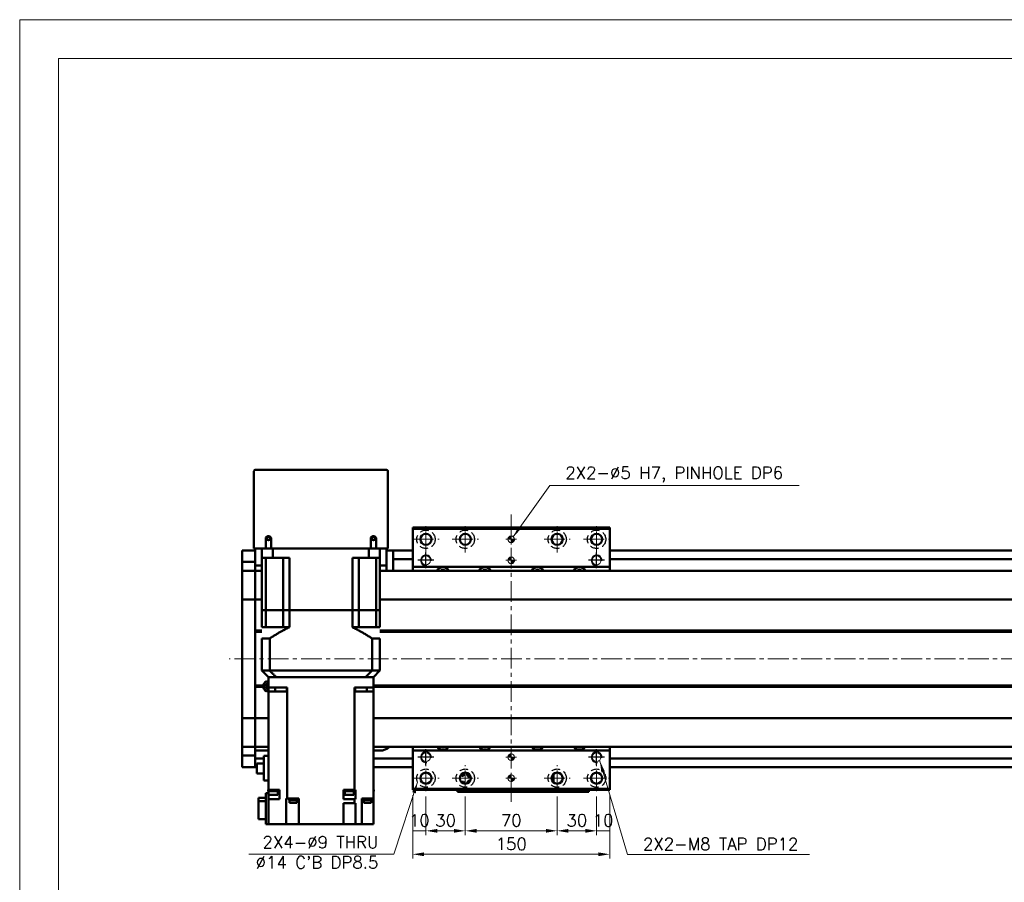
# Model space of a CAD drawing. Header units: millimetres. Extents: x 46547 to 49038, y 6223 to 10291.
# Tile 3 of 5: x 46547 to 47297, y 9633 to 10291. Entities that reach past the tile are written whole.
import ezdxf

# ---------------------------------------------------------------- set-up
doc = ezdxf.new("R2010")
doc.units = ezdxf.units.MM
doc.header["$LTSCALE"] = 0.5
doc.linetypes.add('CENTER', pattern=[50.8, 31.75, -6.35, 6.35, -6.35])
doc.linetypes.add('HIDDENX2', pattern=[19.05, 12.7, -6.35])
doc.layers.get('0').update_dxf_attribs({"lineweight": 20})
doc.layers.add('1', color=1, linetype='CENTER', lineweight=13)
doc.layers.add('외형선(ISO)', color=7, linetype='Continuous', lineweight=50)
for name, color, linetype in [('2', 2, 'HIDDENX2'), ('C', 1, 'CENTER'), ('DIM', 4, 'Continuous')]:
    doc.layers.add(name, color=color, linetype=linetype)
doc.styles.add('DSR TEXT', font='romans.shx', dxfattribs={"bigfont": 'whgtxt.shx'})
doc.styles.get("Standard").update_dxf_attribs({"font": 'romans.shx', "bigfont": 'whgtxt.shx'})
doc.dimstyles.new('DSR', dxfattribs={"dimscale": 2, "dimtxt": 3, "dimasz": 3, "dimexe": 0.5, "dimexo": 0.5, "dimgap": 0.5, "dimtad": 1, "dimdsep": 46, "dimtxsty": 'Standard', "dimcen": 2.5, "dimclrd": 4, "dimclre": 4, "dimclrt": 2, "dimadec": 0, "dimazin": 2, "dimtfac": 1, "dimtmove": 0, "dimatfit": 3, "dimfxl": 0, "dimlwd": -1, "dimlwe": -1, "dimarcsym": 0})

# ---------------------------------------------------------------- blocks, each defined once
blk = doc.blocks.new('A$C1C1952E1')
at = {"color": 1}
blk.add_lwpolyline([(0, 0), (420, 0), (420, 297), (0, 297)], close=True, dxfattribs=at)
at = {"color": 3}
blk.add_lwpolyline([(5, 5), (415, 5), (415, 292), (5, 292)], close=True, dxfattribs=at)
blk = doc.blocks.new('A$C33E56CC6')
h = blk.add_hatch()
h.set_pattern_fill('ANSI31', color=256, style=0)
h.set_pattern_definition([(45, (-7065.45672, -6508.5399), (-0.0883883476, 0.0883883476), [])])
h.paths.add_polyline_path([(4, 6.5, 0.414214), (1.5, 4), (4, 4)])
h.paths.add_polyline_path([(6.5, 4), (4, 4), (4, 1.5, 0.414214)])
blk.add_circle((4, 4), 2.5)
at = {"layer": '1'}
for p, q in [((4, 0), (4, 8)), ((0, 4), (8, 4))]:
    blk.add_line(p, q, dxfattribs=at)
blk = doc.blocks.new('tap8')
blk.add_circle((0, 0), 3.4)
at = {"layer": 'C', "color": 1, "linetype": 'CENTER'}
for p, q in [((-6.05, 0), (6.05, 0)), ((0, -6.05), (0, 6.05))]:
    blk.add_line(p, q, dxfattribs=at)
at = {"layer": 'DIM', "color": 3}
blk.add_arc((0, 0), 4, 263.84551, 189.43144, dxfattribs=at)
blk = doc.blocks.new('*D97')
at = {"color": 1, "linetype": 'ByBlock'}
for p, q in [((46846.15, 9699.86), (46846.15, 9669.4)), ((46856.15, 9698.86), (46856.15, 9669.4)), ((46856.15, 9672.7), (46846.15, 9672.7))]:
    blk.add_line(p, q, dxfattribs=at)
at = {"layer": 'Defpoints', "color": 0}
for p in [(46846.15, 9703.82), (46856.15, 9702.82), (46846.15, 9672.7)]:
    blk.add_point(p, dxfattribs=at)
at = {"color": 3, "insert": (46851.15, 9680.62), "char_height": 9.24, "attachment_point": 5, "style": 'DSR TEXT'}
blk.add_mtext('10', dxfattribs=at)
blk = doc.blocks.new('*D98')
at = {"color": 1, "linetype": 'ByBlock'}
for p, q in [((46856.15, 9698.86), (46856.15, 9669.4)), ((46886.15, 9698.86), (46886.15, 9669.4)), ((46864.73, 9672.7), (46877.57, 9672.7))]:
    blk.add_line(p, q, dxfattribs=at)
at = {"color": 1}
for points in [[(46864.73, 9674.13), (46864.73, 9671.27), (46856.15, 9672.7)], [(46877.57, 9674.13), (46877.57, 9671.27), (46886.15, 9672.7)]]:
    blk.add_solid(points, dxfattribs=at)
at = {"layer": 'Defpoints', "color": 0}
for p in [(46856.15, 9702.82), (46886.15, 9702.82), (46886.15, 9672.7)]:
    blk.add_point(p, dxfattribs=at)
at = {"color": 3, "insert": (46871.15, 9680.62), "char_height": 9.24, "attachment_point": 5, "style": 'DSR TEXT'}
blk.add_mtext('30', dxfattribs=at)
blk = doc.blocks.new('*D99')
at = {"color": 1, "linetype": 'ByBlock'}
for p, q in [((46886.15, 9698.86), (46886.15, 9669.4)), ((46956.15, 9698.86), (46956.15, 9669.4)), ((46894.73, 9672.7), (46947.57, 9672.7))]:
    blk.add_line(p, q, dxfattribs=at)
at = {"color": 1}
for points in [[(46894.73, 9674.13), (46894.73, 9671.27), (46886.15, 9672.7)], [(46947.57, 9674.13), (46947.57, 9671.27), (46956.15, 9672.7)]]:
    blk.add_solid(points, dxfattribs=at)
at = {"layer": 'Defpoints', "color": 0}
for p in [(46886.15, 9702.82), (46956.15, 9702.82), (46956.15, 9672.7)]:
    blk.add_point(p, dxfattribs=at)
at = {"color": 3, "insert": (46921.15, 9680.62), "char_height": 9.24, "attachment_point": 5, "style": 'DSR TEXT'}
blk.add_mtext('70', dxfattribs=at)
blk = doc.blocks.new('*D100')
at = {"color": 1, "linetype": 'ByBlock'}
for p, q in [((46956.15, 9698.86), (46956.15, 9669.4)), ((46986.15, 9698.86), (46986.15, 9669.4)), ((46964.73, 9672.7), (46977.57, 9672.7))]:
    blk.add_line(p, q, dxfattribs=at)
at = {"color": 1}
for points in [[(46964.73, 9674.13), (46964.73, 9671.27), (46956.15, 9672.7)], [(46977.57, 9674.13), (46977.57, 9671.27), (46986.15, 9672.7)]]:
    blk.add_solid(points, dxfattribs=at)
at = {"layer": 'Defpoints', "color": 0}
for p in [(46956.15, 9702.82), (46986.15, 9702.82), (46986.15, 9672.7)]:
    blk.add_point(p, dxfattribs=at)
at = {"color": 3, "insert": (46971.15, 9680.62), "char_height": 9.24, "attachment_point": 5, "style": 'DSR TEXT'}
blk.add_mtext('30', dxfattribs=at)
blk = doc.blocks.new('*D101')
at = {"color": 1, "linetype": 'ByBlock'}
for p, q in [((46996.15, 9699.86), (46996.15, 9669.4)), ((46986.15, 9698.86), (46986.15, 9669.4)), ((46986.15, 9672.7), (46996.15, 9672.7))]:
    blk.add_line(p, q, dxfattribs=at)
at = {"layer": 'Defpoints', "color": 0}
for p in [(46986.15, 9702.82), (46996.15, 9703.82), (46996.15, 9672.7)]:
    blk.add_point(p, dxfattribs=at)
at = {"color": 3, "insert": (46991.15, 9680.62), "char_height": 9.24, "attachment_point": 5, "style": 'DSR TEXT'}
blk.add_mtext('10', dxfattribs=at)
blk = doc.blocks.new('*D102')
at = {"color": 1, "linetype": 'ByBlock'}
for p, q in [((46846.15, 9699.86), (46846.15, 9651.54)), ((46996.15, 9699.86), (46996.15, 9651.54)), ((46987.57, 9654.84), (46854.73, 9654.84))]:
    blk.add_line(p, q, dxfattribs=at)
at = {"color": 1}
for points in [[(46854.73, 9656.27), (46854.73, 9653.41), (46846.15, 9654.84)], [(46987.57, 9656.27), (46987.57, 9653.41), (46996.15, 9654.84)]]:
    blk.add_solid(points, dxfattribs=at)
at = {"layer": 'Defpoints', "color": 0}
for p in [(46846.15, 9703.82), (46996.15, 9703.82), (46846.15, 9654.84)]:
    blk.add_point(p, dxfattribs=at)
at = {"color": 3, "insert": (46921.15, 9662.76), "char_height": 9.24, "attachment_point": 5, "style": 'DSR TEXT'}
blk.add_mtext('150', dxfattribs=at)

msp = doc.modelspace()

# ---------------------------------------------------------------- linework, layer by layer
at = {"layer": '1'}
for p, q in [((46921.15234, 9913.8227), (46921.15234, 9693.8227)), ((46856.15234, 9884.8227), (46856.15234, 9904.8227)), ((46886.15234, 9884.8227), (46886.15234, 9904.8227)), ((46956.15234, 9884.8227), (46956.15234, 9904.8227)), ((46986.15234, 9884.8227), (46986.15234, 9904.8227)), ((46846.15234, 9894.8227), (46866.15234, 9894.8227)), ((46876.15234, 9894.8227), (46896.15234, 9894.8227)), ((46946.15234, 9894.8227), (46966.15234, 9894.8227)), ((46976.15234, 9894.8227), (46996.15234, 9894.8227)), ((47996.15234, 9803.8227), (46706.15234, 9803.8227)), ((46856.15234, 9702.8227), (46856.15234, 9722.8227)), ((46886.15234, 9702.8227), (46886.15234, 9722.8227)), ((46956.15234, 9702.8227), (46956.15234, 9722.8227)), ((46986.15234, 9702.8227), (46986.15234, 9722.8227)), ((46846.15234, 9712.8227), (46866.15234, 9712.8227)), ((46876.15234, 9712.8227), (46896.15234, 9712.8227)), ((46946.15234, 9712.8227), (46966.15234, 9712.8227)), ((46976.15234, 9712.8227), (46996.15234, 9712.8227))]:
    msp.add_line(p, q, dxfattribs=at)
at = {"layer": '2'}
for centre in [(46856.15234, 9894.8227), (46886.15234, 9894.8227), (46956.15234, 9894.8227), (46986.15234, 9894.8227), (46856.15234, 9712.8227), (46886.15234, 9712.8227), (46956.15234, 9712.8227), (46986.15234, 9712.8227)]:
    msp.add_circle(centre, 7, dxfattribs=at)
at = {"layer": '외형선(ISO)'}
for p, q in [((46725.15234, 9946.8227), (46725.15234, 9887.8227)), ((46826.15234, 9947.8227), (46726.15234, 9947.8227)), ((46827.15234, 9887.8227), (46827.15234, 9946.8227)), ((46846.15234, 9902.8227), (46846.15234, 9903.8227)), ((46846.15234, 9903.8227), (46996.15234, 9903.8227)), ((46846.15234, 9902.8227), (46996.15234, 9902.8227)), ((46846.15234, 9873.8227), (46846.15234, 9902.8227)), ((46996.15234, 9903.8227), (46996.15234, 9902.8227)), ((46996.15234, 9902.8227), (46996.15234, 9873.8227)), ((46734.15234, 9887.8227), (46734.15234, 9895.3227)), ((46738.15234, 9895.3227), (46738.15234, 9887.8227)), ((46814.15234, 9887.8227), (46814.15234, 9895.3227)), ((46818.15234, 9895.3227), (46818.15234, 9887.8227)), ((46726.15234, 9887.8227), (46725.15234, 9887.8227)), ((46726.15234, 9887.8227), (46726.15234, 9874.8227)), ((46734.15234, 9887.8227), (46726.15234, 9887.8227)), ((46731.15234, 9887.8227), (46731.15234, 9880.8227)), ((46738.15234, 9887.8227), (46734.15234, 9887.8227)), ((46814.15234, 9887.8227), (46738.15234, 9887.8227)), ((46739.55999, 9887.8227), (46739.55999, 9880.8227)), ((46812.74468, 9887.8227), (46812.74468, 9880.8227)), ((46818.15234, 9887.8227), (46814.15234, 9887.8227)), ((46826.15234, 9887.8227), (46818.15234, 9887.8227)), ((46821.15234, 9887.8227), (46821.15234, 9880.8227)), ((46826.15234, 9874.8227), (46826.15234, 9887.8227)), ((46827.15234, 9887.8227), (46826.15234, 9887.8227)), ((46716.15234, 9886.3227), (46716.15234, 9883.3227)), ((46726.15234, 9886.3227), (46716.15234, 9886.3227)), ((46716.15234, 9880.3831), (46716.15234, 9883.3227)), ((46716.15234, 9877.58306), (46716.15234, 9880.3831)), ((46731.15234, 9880.8227), (46739.55999, 9880.8227)), ((46731.15234, 9840.8227), (46731.15234, 9880.8227)), ((46734.10012, 9880.8227), (46734.10012, 9840.8227)), ((46752.15234, 9880.8227), (46739.55999, 9880.8227)), ((46747.29734, 9880.8227), (46747.29734, 9840.8227)), ((46752.15234, 9840.8227), (46752.15234, 9880.8227)), ((46812.74468, 9880.8227), (46800.15234, 9880.8227)), ((46800.15234, 9840.8227), (46800.15234, 9880.8227)), ((46805.00734, 9880.8227), (46805.00734, 9840.8227)), ((46812.74468, 9880.8227), (46821.15234, 9880.8227)), ((46818.20455, 9880.8227), (46818.20455, 9840.8227)), ((46821.15234, 9840.8227), (46821.15234, 9880.8227)), ((46826.15234, 9886.3227), (46831.15234, 9886.3227)), ((46831.15234, 9883.3227), (46831.15234, 9886.3227)), ((46831.15234, 9886.3227), (46846.15234, 9886.3227)), ((46831.15234, 9883.3227), (46831.15234, 9880.8227)), ((46831.15234, 9879.8227), (46831.15234, 9880.8227)), ((46831.15234, 9879.8227), (46831.15234, 9875.8227)), ((46831.15234, 9879.8227), (46846.15234, 9879.8227)), ((46996.15234, 9886.3227), (47976.15234, 9886.3227)), ((46996.15234, 9879.8227), (47976.15234, 9879.8227)), ((46716.15234, 9870.88936), (46716.15234, 9877.58306)), ((46726.15234, 9877.58306), (46716.15234, 9877.58306)), ((46726.15234, 9871.80184), (46726.15234, 9874.8227)), ((46726.15234, 9874.8227), (46731.15234, 9874.8227)), ((46726.15234, 9871.80184), (46726.15234, 9870.88936)), ((46821.15234, 9874.8227), (46826.15234, 9874.8227)), ((46826.15234, 9874.8227), (46826.15234, 9870.8227)), ((46831.15234, 9875.8227), (46831.15234, 9870.8227)), ((46846.15234, 9870.8227), (46846.15234, 9873.8227)), ((46846.15234, 9873.8227), (46996.15234, 9873.8227)), ((46996.15234, 9873.8227), (46996.15234, 9870.8227)), ((46716.15234, 9870.8227), (46716.15234, 9870.88936)), ((46726.15234, 9870.88936), (46716.15234, 9870.88936)), ((46716.15234, 9870.8227), (46716.15234, 9868.12635)), ((46726.15234, 9870.8227), (46716.15234, 9870.8227)), ((46716.15234, 9868.12635), (46716.15234, 9849.51822)), ((46726.15234, 9870.88936), (46726.15234, 9870.8227)), ((46726.15234, 9868.12635), (46726.15234, 9870.8227)), ((46731.15234, 9870.8227), (46726.15234, 9870.8227)), ((46726.15234, 9870.8227), (46726.15234, 9868.12634)), ((46726.15234, 9849.51822), (46726.15234, 9868.12635)), ((46726.15234, 9868.12634), (46726.15234, 9849.51822)), ((47976.15234, 9870.8227), (46821.15234, 9870.8227)), ((46716.15234, 9849.05011), (46716.15234, 9849.51822)), ((46726.15234, 9849.51822), (46726.15234, 9849.05011)), ((46726.15234, 9849.05011), (46726.15234, 9849.51822)), ((46716.15234, 9849.05011), (46716.15234, 9847.05011)), ((46726.15234, 9849.05011), (46716.15234, 9849.05011)), ((46716.15234, 9760.59529), (46716.15234, 9847.05011)), ((46726.15234, 9847.05011), (46726.15234, 9849.05011)), ((46731.15234, 9849.05011), (46726.15234, 9849.05011)), ((46726.15234, 9849.05011), (46726.15234, 9847.05011)), ((46726.15234, 9847.05011), (46726.15234, 9760.59529)), ((46726.15234, 9825.3227), (46726.15234, 9847.05011)), ((47976.15234, 9849.05011), (46821.15234, 9849.05011)), ((46734.10012, 9840.8227), (46731.15234, 9840.8227)), ((46731.15234, 9840.8227), (46734.10012, 9840.8227)), ((46731.15234, 9840.8227), (46731.15234, 9827.8227)), ((46740.79734, 9840.8227), (46734.10012, 9840.8227)), ((46740.79734, 9840.8227), (46734.10012, 9840.8227)), ((46734.10012, 9840.8227), (46734.10012, 9827.8227)), ((46747.29734, 9840.8227), (46740.79734, 9840.8227)), ((46747.29734, 9840.8227), (46740.79734, 9840.8227)), ((46752.15234, 9840.8227), (46747.29734, 9840.8227)), ((46747.29734, 9840.8227), (46752.15234, 9840.8227)), ((46747.29734, 9840.8227), (46747.29734, 9827.8227)), ((46800.15234, 9840.8227), (46752.15234, 9840.8227)), ((46800.15234, 9840.8227), (46752.15234, 9840.8227)), ((46752.15234, 9840.8227), (46752.15234, 9827.8227)), ((46805.00734, 9840.8227), (46800.15234, 9840.8227)), ((46800.15234, 9840.8227), (46805.00734, 9840.8227)), ((46800.15234, 9840.8227), (46800.15234, 9827.8227)), ((46811.50734, 9840.8227), (46805.00734, 9840.8227)), ((46811.50734, 9840.8227), (46805.00734, 9840.8227)), ((46805.00734, 9840.8227), (46805.00734, 9827.8227)), ((46818.20455, 9840.8227), (46811.50734, 9840.8227)), ((46818.20455, 9840.8227), (46811.50734, 9840.8227)), ((46821.15234, 9840.8227), (46818.20455, 9840.8227)), ((46818.20455, 9840.8227), (46821.15234, 9840.8227)), ((46818.20455, 9840.8227), (46818.20455, 9827.8227)), ((46821.15234, 9840.8227), (46821.15234, 9827.8227)), ((46731.15234, 9827.8227), (46734.10012, 9827.8227)), ((46734.10012, 9827.8227), (46747.29734, 9827.8227)), ((46747.29734, 9827.8227), (46752.15234, 9827.8227)), ((46800.15234, 9827.8227), (46805.00734, 9827.8227)), ((46818.20455, 9827.8227), (46805.00734, 9827.8227)), ((46818.20455, 9827.8227), (46821.15234, 9827.8227)), ((46731.15234, 9825.3227), (46726.15234, 9825.3227)), ((46731.15234, 9824.8227), (46726.15234, 9824.8227)), ((46731.15234, 9824.3227), (46726.15234, 9824.3227)), ((46726.15234, 9783.3227), (46726.15234, 9824.3227)), ((46731.15234, 9819.2727), (46737.14974, 9819.2727)), ((46731.15234, 9819.2727), (46731.15234, 9794.8227)), ((46737.14974, 9819.2727), (46737.14974, 9794.8227)), ((46815.15493, 9819.2727), (46821.15234, 9819.2727)), ((46815.15493, 9819.2727), (46815.15493, 9794.8227)), ((47962.18371, 9825.3227), (46821.15234, 9825.3227)), ((47962.65234, 9824.8227), (46821.15234, 9824.8227)), ((47962.18371, 9824.3227), (46821.15234, 9824.3227)), ((46821.15234, 9819.2727), (46821.15234, 9794.8227)), ((46737.14974, 9794.8227), (46731.15234, 9794.8227)), ((46736.15234, 9789.8227), (46731.15234, 9794.8227)), ((46736.15234, 9781.8227), (46736.15234, 9789.8227)), ((46736.24043, 9789.8227), (46736.15234, 9789.8227)), ((46736.24043, 9789.8227), (46742.0453, 9789.8227)), ((46815.15493, 9794.8227), (46737.14974, 9794.8227)), ((46742.14866, 9789.8227), (46742.0453, 9789.8227)), ((46810.15601, 9789.8227), (46742.14866, 9789.8227)), ((46743.15234, 9789.8227), (46809.15234, 9789.8227)), ((46810.15601, 9789.8227), (46810.25937, 9789.8227)), ((46810.25937, 9789.8227), (46816.06424, 9789.8227)), ((46821.15234, 9794.8227), (46815.15493, 9794.8227)), ((46816.06424, 9789.8227), (46816.15234, 9789.8227)), ((46821.15234, 9794.8227), (46816.15234, 9789.8227)), ((46816.15234, 9789.8227), (46816.15234, 9781.8227)), ((46732.18371, 9783.3227), (46726.15234, 9783.3227)), ((46732.65234, 9782.8227), (46726.15234, 9782.8227)), ((46732.18371, 9782.3227), (46726.15234, 9782.3227)), ((46726.15234, 9760.59529), (46726.15234, 9782.3227)), ((46734.87654, 9783.8227), (46736.15234, 9783.8227)), ((46736.15234, 9781.8227), (46736.15234, 9778.8227)), ((46743.15234, 9781.8227), (46736.15234, 9781.8227)), ((46741.28805, 9778.8227), (46741.28805, 9781.8227)), ((46750.49477, 9781.8227), (46743.15234, 9781.8227)), ((46750.07545, 9781.8227), (46750.07545, 9778.8227)), ((46750.49477, 9781.8227), (46750.49477, 9778.8227)), ((46801.8099, 9781.8227), (46801.8099, 9778.8227)), ((46809.15234, 9781.8227), (46801.8099, 9781.8227)), ((46802.22922, 9781.8227), (46802.22922, 9778.8227)), ((46816.15234, 9781.8227), (46809.15234, 9781.8227)), ((46811.01662, 9781.8227), (46811.01662, 9778.8227)), ((47962.18371, 9783.3227), (46816.15234, 9783.3227)), ((47962.65234, 9782.8227), (46816.15234, 9782.8227)), ((47962.18371, 9782.3227), (46816.15234, 9782.3227)), ((46816.15234, 9781.8227), (46816.15234, 9778.8227)), ((46736.15234, 9778.8227), (46744.70849, 9778.8227)), ((46736.15234, 9703.8227), (46736.15234, 9778.8227)), ((46749.81967, 9778.8227), (46744.70849, 9778.8227)), ((46749.81967, 9778.8227), (46750.48615, 9778.8227)), ((46750.48615, 9778.8227), (46750.49477, 9778.8227)), ((46750.48615, 9778.8227), (46750.48615, 9697.3227)), ((46801.8099, 9778.8227), (46801.81852, 9778.8227)), ((46801.81852, 9778.8227), (46802.48501, 9778.8227)), ((46801.81852, 9703.8227), (46801.81852, 9778.8227)), ((46807.59618, 9778.8227), (46802.48501, 9778.8227)), ((46807.59618, 9778.8227), (46816.15234, 9778.8227)), ((46816.15234, 9778.8227), (46816.15234, 9697.3227)), ((46716.15234, 9760.59529), (46716.15234, 9758.59529)), ((46726.15234, 9758.59529), (46726.15234, 9760.59529)), ((46726.15234, 9760.59529), (46726.15234, 9758.59529)), ((46716.15234, 9758.12718), (46716.15234, 9758.59529)), ((46726.15234, 9758.59529), (46716.15234, 9758.59529)), ((46716.15234, 9758.12718), (46716.15234, 9739.51906)), ((46726.15234, 9758.59529), (46726.15234, 9758.12718)), ((46736.15234, 9758.59529), (46726.15234, 9758.59529)), ((46726.15234, 9758.12718), (46726.15234, 9758.59529)), ((46726.15234, 9739.51906), (46726.15234, 9758.12718)), ((46726.15234, 9758.12718), (46726.15234, 9739.51906)), ((47976.15234, 9758.59529), (46816.15234, 9758.59529)), ((46716.15234, 9739.51906), (46716.15234, 9736.8227)), ((46716.15234, 9736.75605), (46716.15234, 9736.8227)), ((46726.15234, 9736.8227), (46716.15234, 9736.8227)), ((46716.15234, 9730.06234), (46716.15234, 9736.75605)), ((46726.15234, 9736.75605), (46716.15234, 9736.75605)), ((46726.15234, 9736.8227), (46726.15234, 9739.51906)), ((46726.15234, 9739.51906), (46726.15234, 9736.8227)), ((46726.15234, 9736.8227), (46726.15234, 9736.75605)), ((46736.15234, 9736.8227), (46726.15234, 9736.8227)), ((46726.15234, 9736.75605), (46726.15234, 9730.06234)), ((47976.15234, 9736.8227), (46816.15234, 9736.8227)), ((46846.15234, 9733.8227), (46846.15234, 9736.8227)), ((46996.15234, 9736.8227), (46996.15234, 9733.8227)), ((46716.15234, 9727.2623), (46716.15234, 9730.06234)), ((46726.15234, 9730.06234), (46716.15234, 9730.06234)), ((46736.15234, 9733.8227), (46726.15234, 9733.8227)), ((46726.15234, 9730.06234), (46726.15234, 9727.2623)), ((46736.15234, 9729.7227), (46732.75234, 9729.7227)), ((46732.75234, 9729.7227), (46732.75234, 9711.1727)), ((46821.15234, 9733.8227), (46816.15234, 9733.8227)), ((46846.15234, 9704.8227), (46846.15234, 9733.8227)), ((46996.15234, 9733.8227), (46846.15234, 9733.8227)), ((46996.15234, 9733.8227), (46996.15234, 9704.8227)), ((46716.15234, 9724.3227), (46716.15234, 9727.2623)), ((46716.15234, 9724.3227), (46716.15234, 9721.3227)), ((46726.15234, 9727.8227), (46732.75234, 9727.8227)), ((46726.15234, 9727.2623), (46726.15234, 9724.3227)), ((46726.15234, 9724.3227), (46726.15234, 9726.8227)), ((46726.15234, 9724.3227), (46726.15234, 9721.3227)), ((46726.15234, 9721.3227), (46726.15234, 9724.3227)), ((46727.35234, 9723.9477), (46732.75234, 9723.9477)), ((46727.35234, 9723.9477), (46727.35234, 9716.4977)), ((46816.15234, 9727.8227), (46846.15234, 9727.8227)), ((46996.15234, 9727.8227), (47976.15234, 9727.8227)), ((46726.15234, 9721.3227), (46716.15234, 9721.3227)), ((46726.15234, 9721.3227), (46727.35234, 9721.3227)), ((46732.75234, 9716.4977), (46727.35234, 9716.4977)), ((46816.15234, 9721.3227), (46846.15234, 9721.3227)), ((46953.35234, 9715.12272), (46952.57848, 9715.12272)), ((46953.35234, 9715.12272), (46953.35234, 9716.01997)), ((46953.35234, 9709.62544), (46953.35234, 9715.12272)), ((46996.15234, 9721.3227), (47976.15234, 9721.3227)), ((46736.15234, 9711.1727), (46732.75234, 9711.1727)), ((46952.05234, 9713.94185), (46952.05234, 9711.70355)), ((46736.15234, 9701.3227), (46734.15234, 9701.3227)), ((46734.15234, 9701.3227), (46734.15234, 9677.8227)), ((46735.93244, 9703.8227), (46736.15234, 9703.8227)), ((46735.93244, 9703.8227), (46735.93244, 9702.8227)), ((46743.53244, 9702.8227), (46735.93244, 9702.8227)), ((46744.5914, 9703.8227), (46736.15234, 9703.8227)), ((46736.15234, 9701.8227), (46736.15234, 9702.8227)), ((46736.15234, 9701.3227), (46736.15234, 9701.8227)), ((46736.15234, 9701.8227), (46736.23244, 9701.8227)), ((46736.15234, 9701.3227), (46736.15234, 9696.8227)), ((46736.23244, 9702.8227), (46736.23244, 9700.2227)), ((46743.23244, 9700.2227), (46736.23244, 9700.2227)), ((46743.23244, 9702.8227), (46743.23244, 9700.2227)), ((46744.55234, 9701.8227), (46743.23244, 9701.8227)), ((46743.53244, 9703.8227), (46743.53244, 9702.8227)), ((46744.55234, 9701.8227), (46744.5914, 9701.8227)), ((46744.55234, 9701.8227), (46744.55234, 9696.8227)), ((46744.5914, 9701.8227), (46744.5914, 9703.8227)), ((46793.35091, 9701.8227), (46793.35091, 9703.8227)), ((46796.58903, 9703.8227), (46793.35091, 9703.8227)), ((46793.35091, 9701.8227), (46793.35234, 9701.8227)), ((46793.35234, 9701.8227), (46793.35234, 9696.8227)), ((46794.36295, 9701.8227), (46793.35234, 9701.8227)), ((46794.06295, 9703.8227), (46794.06295, 9702.8227)), ((46801.66295, 9702.8227), (46794.06295, 9702.8227)), ((46794.36295, 9702.8227), (46794.36295, 9700.2227)), ((46801.36295, 9700.2227), (46794.36295, 9700.2227)), ((46796.58903, 9703.8227), (46799.13688, 9703.8227)), ((46801.81852, 9703.8227), (46799.13688, 9703.8227)), ((46801.36295, 9702.8227), (46801.36295, 9700.2227)), ((46801.36295, 9701.8227), (46802.47428, 9701.8227)), ((46801.66295, 9703.8227), (46801.66295, 9702.8227)), ((46802.47697, 9703.8227), (46801.81852, 9703.8227)), ((46802.47428, 9701.8227), (46802.47697, 9701.8227)), ((46802.47428, 9701.8227), (46802.47428, 9696.8227)), ((46802.47697, 9701.8227), (46802.47697, 9703.8227)), ((46816.15234, 9703.8227), (46816.37224, 9703.8227)), ((46816.37224, 9702.8227), (46816.15234, 9702.8227)), ((46816.37224, 9703.8227), (46816.37224, 9702.8227)), ((46846.15234, 9703.8227), (46846.15234, 9704.8227)), ((46996.15234, 9704.8227), (46846.15234, 9704.8227)), ((46846.15234, 9703.8227), (46996.15234, 9703.8227)), ((46880.15234, 9703.8227), (46880.15234, 9702.32274)), ((46880.15234, 9702.32272), (46880.15234, 9702.32274)), ((46880.15234, 9702.32272), (46930.15234, 9702.32272)), ((46883.15234, 9702.32275), (46927.15234, 9702.32275)), ((46930.15234, 9703.8227), (46930.15234, 9702.32274)), ((46930.15234, 9702.32274), (46930.15234, 9703.8227)), ((46930.15234, 9702.32272), (46930.15234, 9702.32274)), ((46930.15234, 9702.32272), (46980.15234, 9702.32272)), ((46933.15234, 9702.32275), (46977.15234, 9702.32275)), ((46980.15234, 9702.32274), (46980.15234, 9703.8227)), ((46996.15234, 9704.8227), (46996.15234, 9703.8227)), ((46728.65234, 9697.72828), (46734.15234, 9697.72828)), ((46728.65234, 9697.72828), (46728.65234, 9695.41277)), ((46728.65234, 9695.41277), (46734.15234, 9695.41277)), ((46728.65234, 9695.41277), (46728.65234, 9681.51712)), ((46736.15234, 9696.8227), (46744.55234, 9696.8227)), ((46736.15234, 9677.8227), (46736.15234, 9696.8227)), ((46749.78523, 9697.3227), (46749.78523, 9677.8227)), ((46749.78523, 9697.3227), (46749.81967, 9697.3227)), ((46750.48615, 9697.3227), (46749.81967, 9697.3227)), ((46750.48615, 9697.3227), (46759.45234, 9697.3227)), ((46751.95376, 9696.8227), (46751.95376, 9697.3227)), ((46757.95376, 9696.8227), (46751.95376, 9696.8227)), ((46752.00376, 9696.1227), (46752.00376, 9696.8227)), ((46757.90376, 9696.1227), (46752.00376, 9696.1227)), ((46752.20376, 9694.1227), (46752.20376, 9696.1227)), ((46757.70376, 9694.1227), (46752.20376, 9694.1227)), ((46757.70376, 9694.1227), (46757.70376, 9696.1227)), ((46757.90376, 9696.1227), (46757.90376, 9696.8227)), ((46757.95376, 9696.8227), (46757.95376, 9697.3227)), ((46759.45234, 9697.3227), (46759.45234, 9677.8227)), ((46793.35234, 9696.8227), (46801.81852, 9696.8227)), ((46793.35234, 9677.8227), (46793.35234, 9693.8227)), ((46793.35234, 9693.8227), (46801.81852, 9693.8227)), ((46801.81852, 9696.8227), (46801.81852, 9693.8227)), ((46801.81852, 9696.8227), (46802.47428, 9696.8227)), ((46802.47428, 9693.8227), (46801.81852, 9693.8227)), ((46802.47428, 9693.8227), (46802.47428, 9677.8227)), ((46807.25234, 9697.3227), (46807.25234, 9677.8227)), ((46807.25234, 9697.3227), (46807.59618, 9697.3227)), ((46816.15234, 9697.3227), (46807.59618, 9697.3227)), ((46808.71328, 9696.8227), (46808.71328, 9697.3227)), ((46814.71328, 9696.8227), (46808.71328, 9696.8227)), ((46808.76328, 9696.1227), (46808.76328, 9696.8227)), ((46814.66328, 9696.1227), (46808.76328, 9696.1227)), ((46808.96328, 9694.1227), (46808.96328, 9696.1227)), ((46814.46328, 9694.1227), (46808.96328, 9694.1227)), ((46814.46328, 9694.1227), (46814.46328, 9696.1227)), ((46814.66328, 9696.1227), (46814.66328, 9696.8227)), ((46814.71328, 9696.8227), (46814.71328, 9697.3227)), ((46816.15234, 9697.3227), (46816.15234, 9677.8227)), ((46734.15234, 9681.51712), (46728.65234, 9681.51712)), ((46734.15234, 9677.8227), (46736.15234, 9677.8227)), ((46744.70849, 9677.8227), (46736.15234, 9677.8227)), ((46744.70849, 9677.8227), (46749.78523, 9677.8227)), ((46754.95234, 9677.8227), (46749.78523, 9677.8227)), ((46754.95234, 9677.8227), (46759.45234, 9677.8227)), ((46793.35234, 9677.8227), (46759.45234, 9677.8227)), ((46793.35234, 9677.8227), (46797.35234, 9677.8227)), ((46802.47428, 9677.8227), (46797.35234, 9677.8227)), ((46802.48501, 9677.8227), (46802.47428, 9677.8227)), ((46802.48501, 9677.8227), (46807.25234, 9677.8227)), ((46807.25234, 9677.8227), (46811.75234, 9677.8227)), ((46816.15234, 9677.8227), (46811.75234, 9677.8227))]:
    msp.add_line(p, q, dxfattribs=at)
for centre, radius in [((46736.15234, 9895.3227), 1.2295), ((46816.15234, 9895.3227), 1.2295), ((46856.15234, 9894.8227), 4.25), ((46886.15234, 9894.8227), 4.25), ((46956.15234, 9894.8227), 4.25), ((46986.15234, 9894.8227), 4.25), ((46856.15234, 9712.8227), 4.25), ((46886.15234, 9712.8227), 4.25), ((46956.15234, 9712.8227), 4.25), ((46986.15234, 9712.8227), 4.25)]:
    msp.add_circle(centre, radius, dxfattribs=at)
for centre, radius, start, end in [((46726.15234, 9946.8227), 1, 90, 180), ((46826.15234, 9946.8227), 1, 0, 90), ((46736.15234, 9895.3227), 2, 0, 180), ((46816.15234, 9895.3227), 2, 0, 180), ((46869.15234, 9868.8227), 4.75, 24.90105547, 155.09894453), ((46901.15234, 9868.8227), 4.75, 24.90105547, 155.09894453), ((46941.15234, 9868.8227), 4.75, 24.90105547, 155.09894453), ((46973.15234, 9868.8227), 4.75, 24.90105547, 155.09894453), ((46869.15234, 9868.8227), 2.75, 46.65822603, 133.34177397), ((46901.15234, 9868.8227), 2.75, 46.65822603, 133.34177397), ((46941.15234, 9868.8227), 2.75, 46.65822603, 133.34177397), ((46973.15234, 9868.8227), 2.75, 46.65822603, 133.34177397), ((46736.15234, 9782.8227), 4, 90, 172.81924422), ((46736.15234, 9782.8227), 4, 187.18075589, 270), ((46736.15234, 9782.8227), 2.25, 90, 270), ((46736.15234, 9782.8227), 1.621, 90, 270), ((46821.15234, 9743.8227), 10, 270, 315.57299586), ((46869.15234, 9738.8227), 4.75, 204.90106926, 335.09893074), ((46869.15234, 9738.8227), 2.75, 226.65825749, 313.34174251), ((46901.15234, 9738.8227), 4.75, 204.90106926, 335.09893074), ((46901.15234, 9738.8227), 2.75, 226.65825749, 313.34174251), ((46941.15234, 9738.8227), 4.75, 204.90106926, 335.09893074), ((46941.15234, 9738.8227), 2.75, 226.65825749, 313.34174251), ((46973.15234, 9738.8227), 4.75, 204.90106926, 335.09893074), ((46973.15234, 9738.8227), 2.75, 226.65825749, 313.34174251), ((46884.15234, 9715.82271), 1.2295, 190.08094519, 57.29912189), ((46890.15234, 9715.82271), 2.5, 158.70667395, 275.03319204), ((46884.15234, 9708.82271), 1.2295, 351.71392436, 135.1559291), ((46890.15234, 9708.82271), 2.5, 90.53966428, 179.46039096)]:
    msp.add_arc(centre, radius, start, end, dxfattribs=at)
for centre, major_axis, start_param, end_param in [((46883.15234, 9702.32274), (-3, 0), 4.71224625, 6.28289987), ((46927.15234, 9702.32274), (3, 0), 6.283042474, 7.853981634), ((46933.15234, 9702.32274), (-3, 0), 4.712388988, 6.283185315), ((46977.15234, 9702.32274), (3, 0), 0, 1.570796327)]:
    msp.add_ellipse(centre, major_axis=major_axis, ratio=0.00001, start_param=start_param, end_param=end_param, dxfattribs=at)
for points, weights in [([(46752.15234, 9827.8227), (46745.23119, 9824.56569), (46737.14974, 9819.2727)], [1.35416666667, 1.30973118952, 1.24342419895]), ([(46815.15493, 9819.2727), (46807.07348, 9824.56569), (46800.15234, 9827.8227)], [1.24342419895, 1.30973118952, 1.35416666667])]:
    msp.add_rational_spline(points, weights, degree=2, dxfattribs=at)
for points, degree in [([(46737.14974, 9794.8227), (46737.71842, 9794.25348), (46738.84694, 9793.12413), (46740.51334, 9791.45734), (46741.6065, 9790.36452), (46742.14866, 9789.8227)], 3), ([(46810.15601, 9789.8227), (46810.69845, 9790.3648), (46811.79198, 9791.45798), (46813.45837, 9793.12478), (46814.58653, 9794.25375), (46815.15493, 9794.8227)], 3), ([(46732.65234, 9782.8227), (46732.41802, 9783.05701), (46732.18371, 9783.3227)], 2), ([(46732.18371, 9782.3227), (46732.41802, 9782.58839), (46732.65234, 9782.8227)], 2)]:
    msp.add_open_spline(points, degree=degree, dxfattribs=at)

# ---------------------------------------------------------------- block references
at = {"xscale": 5.931900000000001, "yscale": 5.931900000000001, "zscale": 5.931900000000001}
msp.add_blockref('A$C1C1952E1', (46546.67132, 8528.99552), dxfattribs=at)
for p in [(46917.15233, 9890.8227), (46917.15233, 9874.8227), (46917.15233, 9724.8227), (46917.15233, 9708.8227)]:
    msp.add_blockref('A$C33E56CC6', p)
at = {"rotation": 90}
for p in [(46856.15234, 9878.8227), (46986.15234, 9878.8227), (46856.15234, 9728.8227), (46986.15234, 9728.8227)]:
    msp.add_blockref('tap8', p, dxfattribs=at)

# ---------------------------------------------------------------- texts
at = {"color": 3, "char_height": 9.24, "style": 'DSR TEXT'}
for s, insert, attachment_point in [('2X2-%%C5 H7, PINHOLE DP6', (46962.34178, 9950.14612), 1), ("2X4-%%C9 THRU\\P%%C14 C'B DP8.5", (46819.95359, 9668.68488), 3), ('2X2-M8 TAP DP12', (47021.51435, 9667.31125), 1)]:
    msp.add_mtext(s, dxfattribs=dict(at, insert=insert, attachment_point=attachment_point))

# ---------------------------------------------------------------- dimensions: what is measured, and where the dimension line sits
for base, p1, p2, picture, middle in [((46846.15234, 9672.69566), (46856.15234, 9702.8227), (46846.15234, 9703.8227), '*D97', (46851.15234, 9680.61566)), ((46846.15234, 9654.83544), (46996.15234, 9703.8227), (46846.15234, 9703.8227), '*D102', (46921.15234, 9662.75544)), ((46886.15234, 9672.69566), (46856.15234, 9702.8227), (46886.15234, 9702.8227), '*D98', (46871.15234, 9680.61566)), ((46956.15234, 9672.69566), (46886.15234, 9702.8227), (46956.15234, 9702.8227), '*D99', (46921.15234, 9680.61566)), ((46986.15234, 9672.69566), (46956.15234, 9702.8227), (46986.15234, 9702.8227), '*D100', (46971.15234, 9680.61566)), ((46996.15234, 9672.69566), (46986.15234, 9702.8227), (46996.15234, 9703.8227), '*D101', (46991.15234, 9680.61566))]:
    dim = msp.add_linear_dim(base=base, p1=p1, p2=p2, dimstyle='DSR', override={"dimscale": 3.3, "dimtxt": 2.8, "dimasz": 2.600136, "dimexe": 1, "dimexo": 1.2, "dimgap": 1, "dimdec": 4, "dimtxsty": 'DSR TEXT', "dimclrd": 1, "dimclre": 1, "dimclrt": 3, "dimtdec": 4, "dimtix": 1})
    dim.commit()
    dim.dimension.update_dxf_attribs({"geometry": picture, "text_midpoint": middle})

# ---------------------------------------------------------------- leaders
at = {"annotation_type": 0, "has_hookline": 1}
for points, hookline_direction, text_width in [([(46922.71678, 9896.77271), (46950.46133, 9935.84612), (46959.04178, 9935.84612)], 0, 178.0625), ([(46988.73163, 9725.76537), (47009.6339, 9654.77125), (47018.21435, 9654.77125)], 0, 126.775), ([(46849.7944, 9709.89412), (46831.83404, 9654.85236), (46823.25359, 9654.85236)], 1, 98.615)]:
    msp.add_leader(points, dimstyle='DSR', override={"dimscale": 3.3, "dimtxt": 2.8, "dimasz": 2.600136, "dimexe": 1, "dimexo": 1.2, "dimgap": 1, "dimdec": 4, "dimtxsty": 'DSR TEXT', "dimclrd": 1, "dimclre": 1, "dimclrt": 3, "dimtdec": 4, "dimtix": 1}, dxfattribs=dict(at, hookline_direction=hookline_direction, text_width=text_width))

doc.saveas('drawing.dxf')
